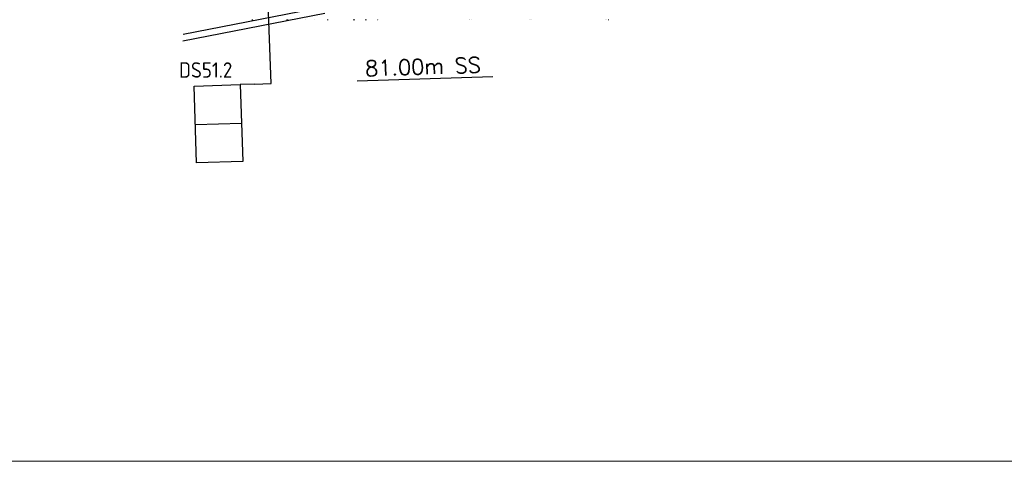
# Model space of a CAD drawing. Header units: millimetres. Extents: x -27 to 2301, y -256 to 766.
# Tile 42 of 97: x 234 to 298, y -18 to 11. Entities that reach past the tile are written whole.
import ezdxf
from ezdxf.enums import TextEntityAlignment as Align

# ---------------------------------------------------------------- set-up
doc = ezdxf.new("R2010")
doc.units = ezdxf.units.MM
for name, color, linetype in [('SIV-ONDERGROND-ALG', 251, 'Continuous'), ('SIV-VRI-DETECTIE', 4, 'Continuous'), ('SIV-VRI-KABEL', 3, 'Continuous'), ('SIV-VRI-LUSUITSLIJPER', 7, 'Continuous'), ('SIV-VRI-MAATVOERING', 7, 'Continuous'), ('SIV-VRI-TEKST', 1, 'Continuous')]:
    doc.layers.add(name, color=color, linetype=linetype)
doc.layers.add('to-xx-deelkader', color=133, linetype='Continuous', lineweight=18, plot=False)
doc.styles.add('ISO', font='ISO.shx')
doc.styles.add('ROMANS', font='romans.shx', dxfattribs={"width": 0.7})

# ---------------------------------------------------------------- blocks, each defined once
blk = doc.blocks.new('VETAG')
at = {"layer": 'SIV-VRI-DETECTIE'}
for p, q in [((0, -1.5), (0, 1.5)), ((0, 1.5), (5, 1.5)), ((2.5, -1.5), (2.5, 1.5)), ((5, 1.5), (5, -1.5)), ((5, -1.5), (0, -1.5))]:
    blk.add_line(p, q, dxfattribs=at)
blk = doc.blocks.new('162')
at = {"style": 'ROMANS'}
blk.add_attdef('ARM.NR', text='', height=500, dxfattribs=at).set_placement((0, 0), align=Align.MIDDLE)

msp = doc.modelspace()

# ---------------------------------------------------------------- hatches: boundary and pattern name
h = msp.add_hatch(color=9)
h.dxf.hatch_style = 2
h.paths.add_polyline_path([(257.115, 10.505), (257.083, 10.505), (257.147, 10.505)])
h = msp.add_hatch(color=9)
h.dxf.hatch_style = 2
h.paths.add_polyline_path([(263.258, 10.505), (263.162, 10.505), (263.226, 10.505)])
h = msp.add_hatch(color=9)
h.dxf.hatch_style = 2
h.paths.add_polyline_path([(272.168, 10.505), (272.072, 10.505), (272.136, 10.505)])

# ---------------------------------------------------------------- linework, layer by layer
at = {"layer": 'SIV-ONDERGROND-ALG', "lineweight": 5}
for points in [[(248.977, 10.505), (249.041, 10.505)], [(251.229, 10.505), (251.293, 10.505)], [(251.293, 10.505), (251.325, 10.505)], [(252.451, 10.505), (252.451, 10.505)], [(253.062, 10.505), (253.062, 10.505)], [(253.866, 10.505), (253.898, 10.505)], [(253.898, 10.505), (253.931, 10.505)], [(255.571, 10.505), (255.667, 10.505)], [(256.343, 10.505), (256.439, 10.505)], [(257.115, 10.505), (257.147, 10.505)], [(257.211, 10.505), (257.211, 10.505)], [(263.13, 10.505), (263.13, 10.505)], [(263.162, 10.505), (263.162, 10.505)], [(263.258, 10.505), (263.258, 10.505)], [(267.054, 10.505), (267.054, 10.505)], [(267.086, 10.505), (267.086, 10.505)], [(267.183, 10.505), (267.183, 10.505)], [(272.007, 10.505), (272.007, 10.505)], [(272.072, 10.505), (272.072, 10.505)], [(272.168, 10.505), (272.2, 10.505)]]:
    msp.add_lwpolyline(points, dxfattribs=at)
at = {"layer": 'SIV-VRI-KABEL'}
msp.add_lwpolyline([(249.132, 6.329), (250.232, 6.365), (249.932, 14.499), (249.579, 36.492), (249.167, 45.157)], dxfattribs=at)
at = {"layer": 'SIV-VRI-LUSUITSLIJPER'}
msp.add_lwpolyline([(249.132, 6.329), (248.21, 6.3)], dxfattribs=at)
at = {"layer": 'SIV-VRI-MAATVOERING'}
msp.add_line((255.817, 6.544), (264.659, 6.829), dxfattribs=at)
at = {"layer": 'SIV-VRI-TEKST'}
for p, q in [((253.72, 10.915), (244.481, 9.121)), ((253.744, 11.356), (244.506, 9.562))]:
    msp.add_line(p, q, dxfattribs=at)
at = {"layer": 'to-xx-deelkader'}
msp.add_lwpolyline([(443.942, -18.198), (-27.144, -18.198), (-27.144, 179.638), (443.942, 179.638), (443.942, -18.198), (420.387, -18.198), (443.942, 5.356)], dxfattribs=at)

# ---------------------------------------------------------------- block references
at = {"layer": 'SIV-VRI-DETECTIE', "rotation": 271.8416734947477}
msp.add_blockref('VETAG', (246.711, 6.252), dxfattribs=at)
at = {"layer": 'SIV-VRI-MAATVOERING'}
ref = msp.add_blockref('162', (256.924, 6.943), dxfattribs=dict(at, xscale=0.002, yscale=0.002, zscale=0.002, rotation=1.841673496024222))
ref.add_attrib('ARM.NR', '81.00m SS', dxfattribs={"layer": '0', "height": 1, "rotation": 1.84167, "style": 'ROMANS'}).set_placement((260.108, 7.47), align=Align.MIDDLE)

# ---------------------------------------------------------------- texts
at = {"layer": 'SIV-VRI-DETECTIE', "linetype": 'Continuous', "style": 'ISO'}
msp.add_text('DS51.2', height=1, rotation=359.99999, dxfattribs=at).set_placement((244.23, 6.751))

doc.saveas('drawing.dxf')
